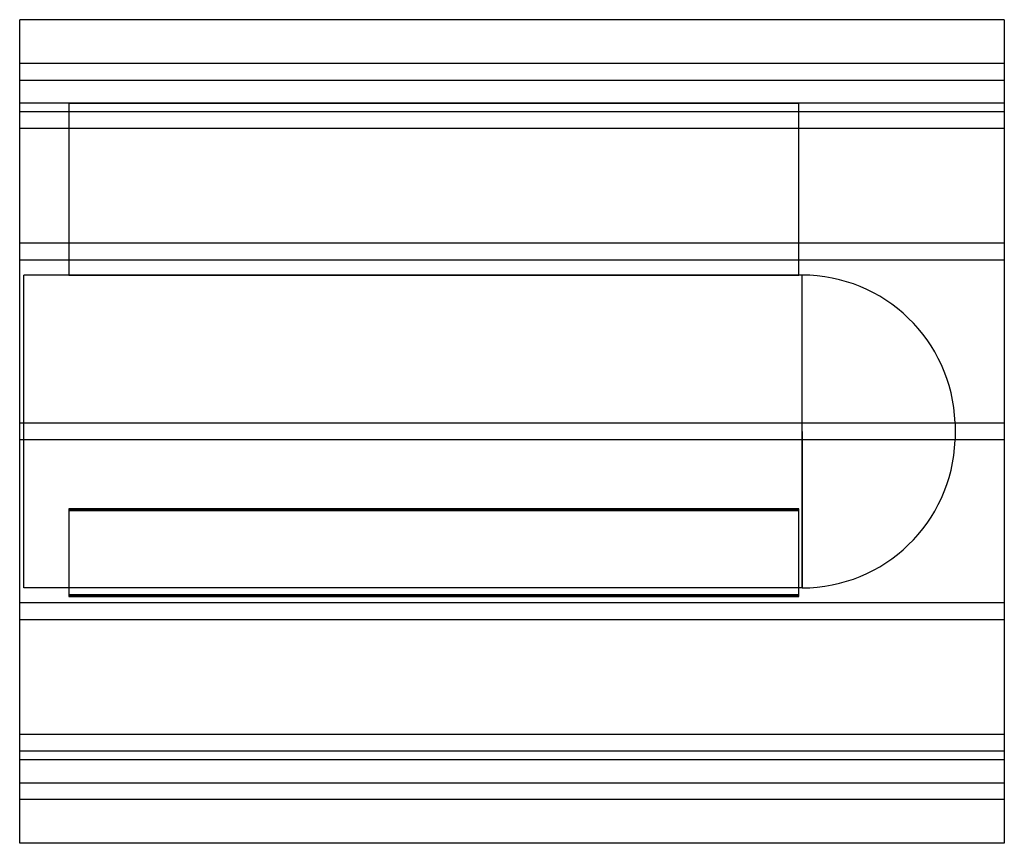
# Model space of a CAD drawing. Header units: millimetres. Extents: x -472 to 472, y -395 to 395.
import ezdxf

# ---------------------------------------------------------------- set-up
doc = ezdxf.new("R2010")
doc.units = ezdxf.units.MM
doc.layers.add('HIDDEN', color=7, linetype='Continuous')
doc.layers.add('THICK', color=7, linetype='Continuous')

msp = doc.modelspace()

# ---------------------------------------------------------------- linework, layer by layer
at = {"layer": 'HIDDEN'}
for p, q in [((472.5, 353), (-472.5, 353)), ((-472.5, 337), (472.5, 337)), ((-425.25, 315), (-472.5, 315)), ((-425.25, 315), (-425.25, 150)), ((-425.25, 315), (275.25, 315)), ((-425.25, 315), (-425.25, 315)), ((275.25, 315), (-425.25, 315)), ((275.25, 150), (275.25, 315)), ((275.25, 315), (275.25, 315)), ((472.5, 315), (275.25, 315)), ((472.5, 306.78), (-472.5, 306.78)), ((472.5, 306.78), (-472.5, 306.78)), ((472.5, 290.78), (-472.5, 290.78)), ((472.5, 290.78), (-472.5, 290.78)), ((472.5, 180.5), (-472.5, 180.5)), ((472.5, 180.5), (-472.5, 180.5)), ((472.5, 164.5), (-472.5, 164.5)), ((472.5, 164.5), (-472.5, 164.5)), ((-468.5, 0), (-468.5, 150)), ((-425.25, 150), (-468.5, 150)), ((275.25, 150), (-425.25, 150)), ((-425.25, 150), (275.25, 150)), ((278.35, 150), (275.25, 150)), ((278.35, 0), (278.35, 150)), ((472.5, 8), (-472.5, 8)), ((472.5, 8), (-472.5, 8)), ((278.35, 0), (278.35, -150)), ((425.25, 8.42), (425.25, 0)), ((472.5, -8), (-472.5, -8)), ((472.5, -8), (-472.5, -8)), ((-468.5, -150), (-468.5, 0)), ((278.35, -150), (278.35, 0)), ((425.25, 0), (425.25, -8.42)), ((-425.25, -74.13), (275.25, -74.13)), ((275.25, -74.13), (-425.25, -74.13)), ((-425.25, -74.13), (-425.25, -156.63)), ((275.25, -156.63), (275.25, -74.13)), ((275.25, -75.86), (-425.25, -75.86)), ((-425.25, -75.86), (275.25, -75.86)), ((278.35, -150), (-468.5, -150)), ((275.25, -156.63), (-425.25, -156.63)), ((-425.25, -156.63), (-425.25, -158.37)), ((-425.25, -156.63), (275.25, -156.63)), ((-425.25, -158.37), (275.25, -158.37)), ((275.25, -158.37), (-425.25, -158.37)), ((275.25, -158.37), (275.25, -156.63)), ((472.5, -164.5), (-472.5, -164.5)), ((472.5, -164.5), (-472.5, -164.5)), ((472.5, -180.5), (-472.5, -180.5)), ((472.5, -180.5), (-472.5, -180.5)), ((472.5, -290.78), (-472.5, -290.78)), ((472.5, -290.78), (-472.5, -290.78)), ((472.5, -306.78), (-472.5, -306.78)), ((472.5, -306.78), (-472.5, -306.78)), ((472.5, -315), (-472.5, -315)), ((-472.5, -337), (472.5, -337)), ((472.5, -353), (-472.5, -353))]:
    msp.add_line(p, q, dxfattribs=at)
for centre, start, end in [((278.35, 3), 2.11353, 89.99998), ((278.35, -3), 270.00002, 357.88647)]:
    msp.add_arc(centre, 147, start, end, dxfattribs=at)
at = {"layer": 'THICK'}
for p, q in [((-472.5, 0), (-472.5, 395)), ((472.5, 395), (-472.5, 395)), ((472.5, 395), (472.5, 0)), ((472.5, 0), (472.5, -395)), ((-472.5, -395), (-472.5, 0)), ((472.5, -395), (-472.5, -395))]:
    msp.add_line(p, q, dxfattribs=at)

doc.saveas('drawing.dxf')
